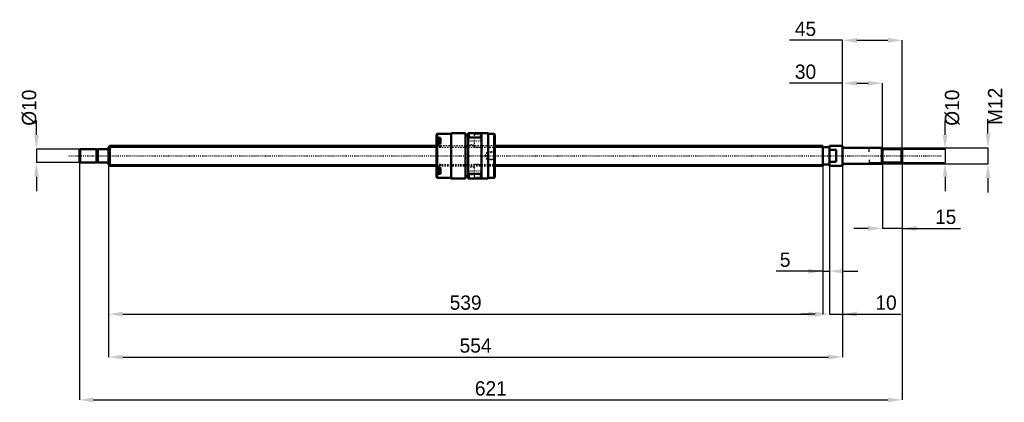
# Model space of a CAD drawing. Header units: millimetres. Extents: x -67 to 676, y -186 to 103.
import ezdxf

# ---------------------------------------------------------------- set-up
doc = ezdxf.new("R2010")
doc.units = ezdxf.units.MM
doc.linetypes.add('Center', pattern=[1.5, 0.45, -0.5, 0.05, -0.5])
doc.linetypes.add('Dashed', pattern=[2, 1, -1])
for name, color, linetype, lineweight in [('2d ConnectionPoints', 7, 'Continuous', 50), ('AM_0', 7, 'Continuous', 50), ('AM_4', 3, 'Continuous', 25), ('AM_5', 3, 'Continuous', 25), ('AM_7', 7, 'Center', 25), ('AM_9', 6, 'Dashed', 25)]:
    doc.layers.add(name, color=color, linetype=linetype, lineweight=lineweight)
doc.dimstyles.new('ISO-25', dxfattribs={"dimtxt": 2.5, "dimasz": 2.5, "dimexe": 1.25, "dimexo": 0.625, "dimtad": 1, "dimtxsty": 'Standard', "dimcen": 2.5, "dimadec": 0, "dimazin": 0, "dimtfac": 1, "dimtmove": 0, "dimatfit": 3, "dimfxl": 0, "dimarcsym": 0})

# ---------------------------------------------------------------- blocks, each defined once
blk = doc.blocks.new('1_BNK_1510_5_6G0_621LC5Y0_Nut_0_in_BNK1510_5_6G0_621LC5Y_291_50__0')
at = {"layer": 'AM_0'}
for p, q in [((248, 16.5), (247.5, 16)), ((247.5, 16), (247.5, -16)), ((258.5, 16.5), (248, 16.5)), ((248, 16.5), (248, 13.51)), ((269.5, 17), (258.5, 17)), ((258.5, 17), (258.5, -17)), ((269.5, 17), (269.5, -17)), ((271.5, 15.3), (269.5, 15.3)), ((286.5, 17), (271.5, 17)), ((271.5, 17), (271.5, -17)), ((272, 17), (272, 13.68)), ((281, 17), (281, 13.68)), ((281.5, 17), (281.5, -17)), ((286.5, 17), (286.5, -17)), ((291, 16.5), (286.5, 16.5)), ((291.5, 16), (291, 16.5)), ((291, 16.5), (291, -16.5)), ((291.5, 16), (291.5, -16)), ((247.5, 13.15), (248, 13.51)), ((248, 9.48), (247.5, 9.12)), ((250.5, 12.12), (247.78, 12.12)), ((250.5, 13.51), (248, 13.51)), ((250.5, 9.48), (248, 9.48)), ((248, 9.48), (248, -9.48)), ((250.5, 13.51), (250.5, 9.48)), ((271.5, 12.61), (272, 13.68)), ((272, 13.68), (281, 13.68)), ((281, 13.68), (281.5, 12.61)), ((247.5, -9.12), (248, -9.48)), ((248, -13.51), (247.5, -13.15)), ((247.78, -12.12), (250.5, -12.12)), ((250.5, -9.48), (248, -9.48)), ((250.5, -13.51), (248, -13.51)), ((248, -13.51), (248, -16.5)), ((250.5, -9.48), (250.5, -13.51)), ((272, -13.68), (271.5, -12.61)), ((272, -13.68), (272, -17)), ((281, -13.68), (272, -13.68)), ((281.5, -12.61), (281, -13.68)), ((281, -13.68), (281, -17)), ((247.5, -16), (248, -16.5)), ((248, -16.5), (258.5, -16.5)), ((258.5, -17), (269.5, -17)), ((269.5, -15.3), (271.5, -15.3)), ((271.5, -17), (286.5, -17)), ((286.5, -16.5), (291, -16.5)), ((291, -16.5), (291.5, -16))]:
    blk.add_line(p, q, dxfattribs=at)
for centre, start, end in [((247.78, 11.84), 90, 180), ((247.78, -11.84), 180, 270)]:
    blk.add_arc(centre, 0.275, start, end, dxfattribs=at)
at = {"layer": 'AM_4'}
for p, q in [((247.78, 12.12), (247.78, 9.32)), ((247.78, -9.31), (247.78, -12.12))]:
    blk.add_line(p, q, dxfattribs=at)
at = {"layer": 'AM_5', "linetype": 'Dashed'}
for p, q in [((285.8, 2.59), (286.5, 3)), ((291.5, 3), (286.5, 3)), ((286.5, 3), (286.5, -3)), ((285.8, -2.59), (286.5, -3)), ((291.5, -3), (286.5, -3))]:
    blk.add_line(p, q, dxfattribs=at)
at = {"layer": 'AM_7'}
for p, q in [((247.35, 9.37), (250.65, 9.37)), ((271, 11.25), (282, 11.25)), ((247.35, -9.37), (250.65, -9.37)), ((271, -11.25), (282, -11.25))]:
    blk.add_line(p, q, dxfattribs=at)
at = {"layer": 'AM_9'}
for p, q in [((281.5, 16), (276, 16)), ((276, 16), (276, 6.5)), ((250.5, 11.38), (247.5, 11.38)), ((249.35, 10.76), (247.5, 10.76)), ((249.35, 10.39), (247.5, 10.39)), ((249.35, 9.74), (247.5, 9.74)), ((249.35, 9), (247.5, 9)), ((249.35, 8.35), (247.5, 8.35)), ((249.35, 7.97), (247.5, 7.97)), ((291.5, 7.5), (247.5, 7.5)), ((247.78, 9.32), (247.78, 6.62)), ((249.35, 10.76), (249.35, 7.97)), ((250.5, 9.48), (250.5, 6.52)), ((276, 14), (271.5, 14)), ((271.5, 8.5), (276, 8.5)), ((250.5, 7.35), (247.5, 7.35)), ((247.5, 6.52), (250.5, 6.52)), ((247.78, 6.62), (250.5, 6.62)), ((276, 6.5), (281.5, 6.5)), ((285.5, 2.59), (284, 0)), ((284, 0), (285.5, -2.59)), ((291.09, 2.59), (285.5, 2.59)), ((285.5, 2.59), (285.5, -2.59)), ((291.5, 3), (291.09, 2.59)), ((291.09, 2.59), (291.09, -2.59)), ((250.5, -6.52), (247.5, -6.52)), ((250.5, -7.35), (247.5, -7.35)), ((250.5, -6.62), (247.78, -6.62)), ((247.78, -6.62), (247.78, -9.31)), ((250.5, -6.52), (250.5, -9.48)), ((281.5, -6.5), (276, -6.5)), ((276, -6.5), (276, -16)), ((285.5, -2.59), (291.09, -2.59)), ((291.09, -2.59), (291.5, -3)), ((247.5, -7.5), (291.5, -7.5)), ((249.35, -7.97), (247.5, -7.97)), ((249.35, -8.35), (247.5, -8.35)), ((249.35, -9), (247.5, -9)), ((249.35, -9.74), (247.5, -9.74)), ((249.35, -10.39), (247.5, -10.39)), ((249.35, -10.76), (247.5, -10.76)), ((250.5, -11.38), (247.5, -11.38)), ((249.35, -7.97), (249.35, -10.76)), ((276, -8.5), (271.5, -8.5)), ((271.5, -14), (276, -14)), ((276, -16), (281.5, -16))]:
    blk.add_line(p, q, dxfattribs=at)
for centre, start, end in [((247.78, 6.89), 180, 270), ((247.78, -6.89), 90, 180)]:
    blk.add_arc(centre, 0.275, start, end, dxfattribs=at)
blk = doc.blocks.new('2_BNK_1510_5_6G0_621LC5Y_Shaft_0_in_BNK1510_5_6G0_621LC5Y_291_50__0')
at = {"layer": 'AM_0'}
for p, q in [((0.92, 7.5), (0, 6.58)), ((247.5, 7.5), (0.92, 7.5)), ((0.92, 7.5), (0.92, -7.5)), ((539, 7.5), (291.5, 7.5)), ((539, 7.5), (539, -7.5)), ((544, 7.5), (544, -7.5)), ((553.8, 7.5), (544, 7.5)), ((554, 7.3), (553.8, 7.5)), ((553.8, 7.5), (553.8, -7.5)), ((-21.5, 5), (-22, 4.5)), ((-22, 4.5), (-22, -4.5)), ((-9.15, 5), (-21.5, 5)), ((-21.5, 5), (-21.5, -5)), ((-9.15, 5), (-9.15, -5)), ((-8, 4.8), (-9.15, 4.8)), ((-0.2, 5), (-8, 5)), ((-8, 5), (-8, -5)), ((0, 6.58), (0, -6.58)), ((544, 6.5), (539, 6.5)), ((549, 4.5), (544, 4.5)), ((549, 4.5), (549, -4.5)), ((554, 7.3), (554, -7.3)), ((583.5, 6), (554.2, 6)), ((584, 5.5), (583.5, 6)), ((583.5, 6), (583.5, -6)), ((584, 5.5), (584, -5.5)), ((598.5, 5), (584, 5)), ((599, 4.5), (598.5, 5)), ((598.5, 5), (598.5, -5)), ((599, 4.5), (599, -4.5)), ((-22, -4.5), (-21.5, -5)), ((-21.5, -5), (-9.15, -5)), ((-9.15, -4.8), (-8, -4.8)), ((-8, -5), (-0.2, -5)), ((0, -6.58), (0.92, -7.5)), ((539, -6.5), (544, -6.5)), ((544, -4.5), (549, -4.5)), ((553.8, -7.5), (554, -7.3)), ((554.2, -6), (583.5, -6)), ((583.5, -6), (584, -5.5)), ((584, -5), (598.5, -5)), ((598.5, -5), (599, -4.5)), ((0.92, -7.5), (247.5, -7.5)), ((291.5, -7.5), (539, -7.5)), ((544, -7.5), (553.8, -7.5))]:
    blk.add_line(p, q, dxfattribs=at)
for centre, start, end in [((-0.2, 5.2), 270, 0), ((554.2, 6.2), 180, 270), ((-0.2, -5.2), 360, 90), ((554.2, -6.2), 90, 180)]:
    blk.add_arc(centre, 0.2, start, end, dxfattribs=at)
at = {"layer": 'AM_4'}
for p, q in [((-0.2, 5), (-0.2, -5)), ((554.2, 6), (554.2, -6))]:
    blk.add_line(p, q, dxfattribs=at)
at = {"layer": 'AM_5'}
for p, q in [((0, 6.58), (247.5, 6.58)), ((291.5, 6.58), (539, 6.58)), ((539, 3.75), (539, 6.58)), ((584, 5.3865), (574, 5.3865)), ((574, 3), (574, 5.3865)), ((0, -6.58), (247.5, -6.58)), ((291.5, -6.58), (539, -6.58)), ((539, -3.75), (539, -6.58)), ((574, -3), (574, -5.3865)), ((584, -5.3865), (574, -5.3865))]:
    blk.add_line(p, q, dxfattribs=at)
at = {"layer": 'AM_5', "linetype": 'Dashed'}
for p, q in [((247.5, 6.58), (291.5, 6.58)), ((247.5, -6.58), (291.5, -6.58))]:
    blk.add_line(p, q, dxfattribs=at)
at = {"layer": 'AM_7'}
blk.add_line((-29.95, 0), (628.95, 0), dxfattribs=at)
at = {"layer": 'AM_9'}
for p, q in [((291.5, 7.5), (247.5, 7.5)), ((247.5, -7.5), (291.5, -7.5))]:
    blk.add_line(p, q, dxfattribs=at)
blk = doc.blocks.new('*D3')
at = {"layer": 'AM_5', "color": 0, "lineweight": -2}
for p, q in [((0, -6.58), (0, -119.41)), ((539, -6.58), (539, -119.41)), ((10.78, -119.41), (528.22, -119.41))]:
    blk.add_line(p, q, dxfattribs=at)
at = {"layer": 'AM_5', "color": 0}
for points in [[(10.78, -117.61), (10.78, -121.21), (0, -119.41)], [(528.22, -121.21), (528.22, -117.61), (539, -119.41)]]:
    blk.add_solid(points, dxfattribs=at)
at = {"layer": 'Defpoints', "color": 0}
for p in [(0, -6.58), (539, -6.58), (539, -119.41)]:
    blk.add_point(p, dxfattribs=at)
at = {"layer": 'AM_5', "color": 0, "insert": (269.5, -110.79), "char_height": 10.78, "attachment_point": 5}
blk.add_mtext('539', dxfattribs=at)
blk = doc.blocks.new('*D4')
at = {"layer": 'AM_5', "color": 0, "lineweight": -2}
for p, q in [((0, -6.58), (0, -151.75)), ((554, -7.3), (554, -151.75)), ((10.78, -151.75), (543.22, -151.75))]:
    blk.add_line(p, q, dxfattribs=at)
at = {"layer": 'AM_5', "color": 0}
for points in [[(10.78, -149.95), (10.78, -153.55), (0, -151.75)], [(543.22, -153.55), (543.22, -149.95), (554, -151.75)]]:
    blk.add_solid(points, dxfattribs=at)
at = {"layer": 'Defpoints', "color": 0}
for p in [(0, -6.58), (554, -7.3), (554, -151.75)]:
    blk.add_point(p, dxfattribs=at)
at = {"layer": 'AM_5', "color": 0, "insert": (277, -143.13), "char_height": 10.78, "attachment_point": 5}
blk.add_mtext('554', dxfattribs=at)
blk = doc.blocks.new('*D5')
at = {"layer": 'AM_5', "color": 0, "lineweight": -2}
for p, q in [((-22, -4.5), (-22, -184.09)), ((599, -4.5), (599, -184.09)), ((-11.22, -184.09), (588.22, -184.09))]:
    blk.add_line(p, q, dxfattribs=at)
at = {"layer": 'AM_5', "color": 0}
for points in [[(-11.22, -182.29), (-11.22, -185.89), (-22, -184.09)], [(588.22, -185.89), (588.22, -182.29), (599, -184.09)]]:
    blk.add_solid(points, dxfattribs=at)
at = {"layer": 'Defpoints', "color": 0}
for p in [(-22, -4.5), (599, -4.5), (599, -184.09)]:
    blk.add_point(p, dxfattribs=at)
at = {"layer": 'AM_5', "color": 0, "insert": (288.5, -175.47), "char_height": 10.78, "attachment_point": 5}
blk.add_mtext('621', dxfattribs=at)
blk = doc.blocks.new('*D6')
at = {"layer": 'AM_5', "color": 0, "lineweight": -2}
for p, q in [((584, -5.5), (584, -54.73)), ((599, -4.5), (599, -54.73)), ((573.22, -54.73), (562.44, -54.73)), ((599, -54.73), (584, -54.73)), ((599, -54.73), (642.94, -54.73)), ((609.78, -54.73), (620.56, -54.73))]:
    blk.add_line(p, q, dxfattribs=at)
at = {"layer": 'AM_5', "color": 0}
for points in [[(573.22, -56.53), (573.22, -52.93), (584, -54.73)], [(609.78, -52.93), (609.78, -56.53), (599, -54.73)]]:
    blk.add_solid(points, dxfattribs=at)
at = {"layer": 'Defpoints', "color": 0}
for p in [(584, -5.5), (599, -4.5), (584, -54.73)]:
    blk.add_point(p, dxfattribs=at)
at = {"layer": 'AM_5', "color": 0, "insert": (631.75, -46.11), "char_height": 10.78, "attachment_point": 5}
blk.add_mtext('15', dxfattribs=at)
blk = doc.blocks.new('*D7')
at = {"layer": 'AM_5', "color": 0, "lineweight": -2}
for p, q in [((554, 54.73), (514.01, 54.73)), ((554, -7.3), (554, 54.73)), ((564.78, 54.73), (573.22, 54.73)), ((584, -5.5), (584, 54.73))]:
    blk.add_line(p, q, dxfattribs=at)
at = {"layer": 'AM_5', "color": 0}
for points in [[(564.78, 56.53), (564.78, 52.93), (554, 54.73)], [(573.22, 52.93), (573.22, 56.53), (584, 54.73)]]:
    blk.add_solid(points, dxfattribs=at)
at = {"layer": 'Defpoints', "color": 0}
for p in [(584, 54.73), (554, -7.3), (584, -5.5)]:
    blk.add_point(p, dxfattribs=at)
at = {"layer": 'AM_5', "color": 0, "insert": (525.97, 63.35), "char_height": 10.78, "attachment_point": 5}
blk.add_mtext('30', dxfattribs=at)
blk = doc.blocks.new('*D8')
at = {"layer": 'AM_5', "color": 0, "lineweight": -2}
for p, q in [((554, 87.07), (514.01, 87.07)), ((554, -7.3), (554, 87.07)), ((564.78, 87.07), (588.22, 87.07)), ((599, -4.5), (599, 87.07))]:
    blk.add_line(p, q, dxfattribs=at)
at = {"layer": 'AM_5', "color": 0}
for points in [[(564.78, 88.87), (564.78, 85.27), (554, 87.07)], [(588.22, 85.27), (588.22, 88.87), (599, 87.07)]]:
    blk.add_solid(points, dxfattribs=at)
at = {"layer": 'Defpoints', "color": 0}
for p in [(599, 87.07), (554, -7.3), (599, -4.5)]:
    blk.add_point(p, dxfattribs=at)
at = {"layer": 'AM_5', "color": 0, "insert": (525.97, 95.69), "char_height": 10.78, "attachment_point": 5}
blk.add_mtext('45', dxfattribs=at)
blk = doc.blocks.new('*D9')
at = {"layer": 'AM_5', "color": 0, "lineweight": -2}
for p, q in [((554, -7.3), (554, -119.41)), ((544, -7.5), (544, -119.41)), ((533.22, -119.41), (522.44, -119.41)), ((544, -119.41), (554, -119.41)), ((554, -119.41), (597.94, -119.41)), ((564.78, -119.41), (575.56, -119.41))]:
    blk.add_line(p, q, dxfattribs=at)
at = {"layer": 'AM_5', "color": 0}
for points in [[(533.22, -121.21), (533.22, -117.61), (544, -119.41)], [(564.78, -117.61), (564.78, -121.21), (554, -119.41)]]:
    blk.add_solid(points, dxfattribs=at)
at = {"layer": 'Defpoints', "color": 0}
for p in [(554, -7.3), (544, -7.5), (554, -119.41)]:
    blk.add_point(p, dxfattribs=at)
at = {"layer": 'AM_5', "color": 0, "insert": (586.75, -110.79), "char_height": 10.78, "attachment_point": 5}
blk.add_mtext('10', dxfattribs=at)
blk = doc.blocks.new('*D10')
at = {"layer": 'AM_5', "color": 0, "lineweight": -2}
for p, q in [((539, -6.58), (539, -87.07)), ((544, -7.5), (544, -87.07)), ((539, -87.07), (503.79, -87.07)), ((528.22, -87.07), (517.44, -87.07)), ((539, -87.07), (544, -87.07)), ((554.78, -87.07), (565.56, -87.07))]:
    blk.add_line(p, q, dxfattribs=at)
at = {"layer": 'AM_5', "color": 0}
for points in [[(528.22, -88.87), (528.22, -85.27), (539, -87.07)], [(554.78, -85.27), (554.78, -88.87), (544, -87.07)]]:
    blk.add_solid(points, dxfattribs=at)
at = {"layer": 'Defpoints', "color": 0}
for p in [(539, -6.58), (544, -7.5), (544, -87.07)]:
    blk.add_point(p, dxfattribs=at)
at = {"layer": 'AM_5', "color": 0, "insert": (510.61, -78.45), "char_height": 10.78, "attachment_point": 5}
blk.add_mtext('5', dxfattribs=at)
blk = doc.blocks.new('*D11')
at = {"layer": 'AM_5', "color": 0, "lineweight": -2}
for p, q in [((631.34, 15.78), (631.34, 26.56)), ((598.5, 5), (631.34, 5)), ((631.34, 5), (631.34, -5)), ((598.5, -5), (631.34, -5)), ((631.34, -15.78), (631.34, -26.56))]:
    blk.add_line(p, q, dxfattribs=at)
at = {"layer": 'AM_5', "color": 0}
for points in [[(629.54, 15.78), (633.14, 15.78), (631.34, 5)], [(633.14, -15.78), (629.54, -15.78), (631.34, -5)]]:
    blk.add_solid(points, dxfattribs=at)
at = {"layer": 'Defpoints', "color": 0}
for p in [(598.5, 5), (598.5, -5), (631.34, -5)]:
    blk.add_point(p, dxfattribs=at)
at = {"layer": 'AM_5', "color": 0, "insert": (636.73, 36.26), "char_height": 10.78, "attachment_point": 5, "rotation": 90}
blk.add_mtext('Ø10', dxfattribs=at)
blk = doc.blocks.new('*D12')
at = {"layer": 'AM_5', "color": 0, "lineweight": -2}
for p, q in [((663.68, 16.78), (663.68, 27.56)), ((583.5, 6), (663.68, 6)), ((663.68, 6), (663.68, -6)), ((583.5, -6), (663.68, -6)), ((663.68, -16.78), (663.68, -27.56))]:
    blk.add_line(p, q, dxfattribs=at)
at = {"layer": 'AM_5', "color": 0}
for points in [[(661.88, 16.78), (665.48, 16.78), (663.68, 6)], [(665.48, -16.78), (661.88, -16.78), (663.68, -6)]]:
    blk.add_solid(points, dxfattribs=at)
at = {"layer": 'Defpoints', "color": 0}
for p in [(583.5, 6), (583.5, -6), (663.68, -6)]:
    blk.add_point(p, dxfattribs=at)
at = {"layer": 'AM_5', "color": 0, "insert": (669.07, 37.26), "char_height": 10.78, "attachment_point": 5, "rotation": 90}
blk.add_mtext('M12', dxfattribs=at)
blk = doc.blocks.new('*D13')
at = {"layer": 'AM_5', "color": 0, "lineweight": -2}
for p, q in [((-54.34, 15.78), (-54.34, 26.56)), ((-21.5, 5), (-54.34, 5)), ((-54.34, 5), (-54.34, -5)), ((-21.5, -5), (-54.34, -5)), ((-54.34, -15.78), (-54.34, -26.56))]:
    blk.add_line(p, q, dxfattribs=at)
at = {"layer": 'AM_5', "color": 0}
for points in [[(-56.14, 15.78), (-52.54, 15.78), (-54.34, 5)], [(-52.54, -15.78), (-56.14, -15.78), (-54.34, -5)]]:
    blk.add_solid(points, dxfattribs=at)
at = {"layer": 'Defpoints', "color": 0}
for p in [(-21.5, 5), (-54.34, -5), (-21.5, -5)]:
    blk.add_point(p, dxfattribs=at)
at = {"layer": 'AM_5', "color": 0, "insert": (-59.73, 36.26), "char_height": 10.78, "attachment_point": 5, "rotation": 90}
blk.add_mtext('Ø10', dxfattribs=at)

msp = doc.modelspace()

# ---------------------------------------------------------------- linework, layer by layer
at = {"layer": '2d ConnectionPoints'}
for p in [(0, 0), (549, 0)]:
    msp.add_point(p, dxfattribs=at)

# ---------------------------------------------------------------- block references
for name in ['1_BNK_1510_5_6G0_621LC5Y0_Nut_0_in_BNK1510_5_6G0_621LC5Y_291_50__0', '2_BNK_1510_5_6G0_621LC5Y_Shaft_0_in_BNK1510_5_6G0_621LC5Y_291_50__0']:
    msp.add_blockref(name, (0, 0))

# ---------------------------------------------------------------- dimensions: what is measured, and where the dimension line sits
at = {"layer": 'AM_5'}
for base, p1, p2, text, picture, middle in [((599, 87.07), (554, -7.3), (599, -4.5), '45', '*D8', (525.972, 87.07)), ((584, 54.73), (554, -7.3), (584, -5.5), '30', '*D7', (525.972, 54.73)), ((599, -184.09), (-22, -4.5), (599, -4.5), '621', '*D5', (288.5, -184.09)), ((539, -119.41), (0, -6.58), (539, -6.58), '539', '*D3', (269.5, -119.41)), ((554, -151.75), (0, -6.58), (554, -7.3), '554', '*D4', (277, -151.75)), ((544, -87.07), (539, -6.58), (544, -7.5), '5', '*D10', (510.613, -87.07)), ((554, -119.41), (544, -7.5), (554, -7.3), '10', '*D9', (586.751, -119.41)), ((584, -54.73), (599, -4.5), (584, -5.5), '15', '*D6', (631.751, -54.73))]:
    dim = msp.add_linear_dim(base=base, p1=p1, p2=p2, text=text, dimstyle='ISO-25', override={"dimtxt": 10.78, "dimasz": 10.78, "dimexe": 0, "dimexo": 0, "dimgap": 3.234}, dxfattribs=at)
    dim.commit()
    dim.dimension.update_dxf_attribs({"geometry": picture, "text_midpoint": middle, "dimtype": 160})
for base, p1, p2, text, picture, middle in [((663.68, -6), (583.5, 6), (583.5, -6), 'M12', '*D12', (669.07, 37.262)), ((-54.34, -5), (-21.5, 5), (-21.5, -5), 'Ø10', '*D13', (-59.73, 36.262)), ((631.34, -5), (598.5, 5), (598.5, -5), 'Ø10', '*D11', (636.73, 36.262))]:
    dim = msp.add_linear_dim(base=base, p1=p1, p2=p2, angle=90, text=text, dimstyle='ISO-25', override={"dimtxt": 10.78, "dimasz": 10.78, "dimexe": 0, "dimexo": 0, "dimgap": 3.234}, dxfattribs=at)
    dim.commit()
    dim.dimension.update_dxf_attribs({"geometry": picture, "text_midpoint": middle, "dimtype": 160, "text_rotation": 90})

doc.saveas('drawing.dxf')
